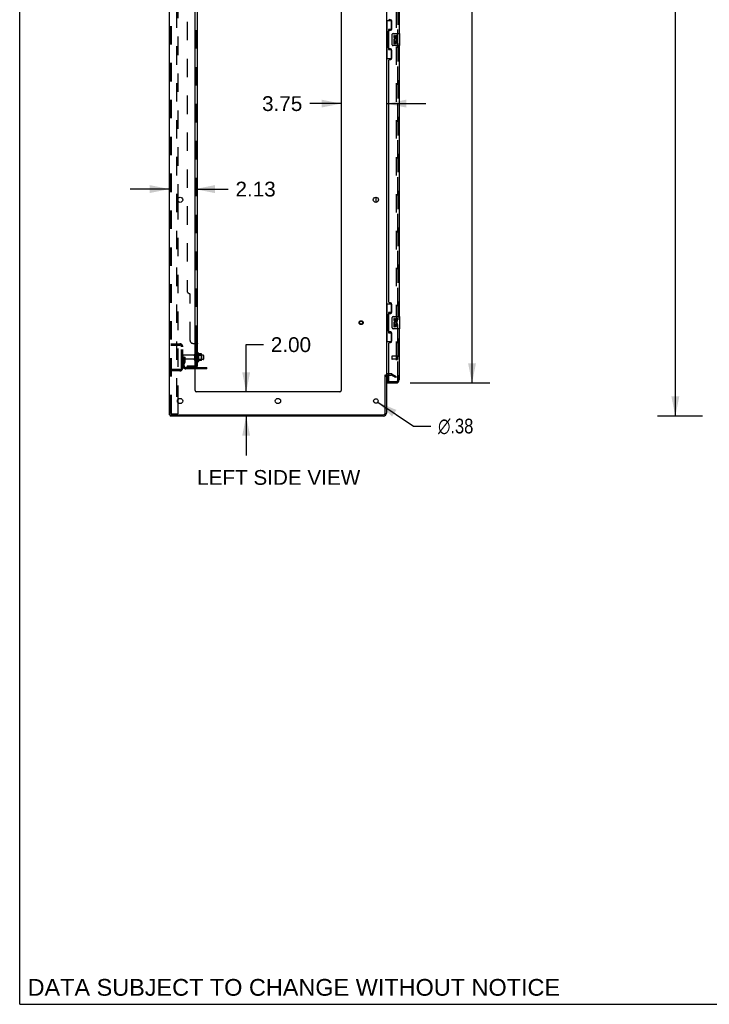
# Model space of a CAD drawing. Header units: inches. Extents: x 0 to 278, y 0 to 180.
# Tile 1 of 84: x 0 to 57, y 0 to 82. Entities that reach past the tile are written whole.
import ezdxf

# ---------------------------------------------------------------- set-up
doc = ezdxf.new("R2010")
doc.units = ezdxf.units.IN
doc.header["$LTSCALE"] = 15.310625
doc.header["$MEASUREMENT"] = 0
doc.linetypes.add('HIDDEN', pattern=[0.2, 0.1, -0.1])
doc.layers.get('0').update_dxf_attribs({"linetype": 'CONTINUOUS'})
for name, color, linetype in [('DEFAULT_2', 8, 'HIDDEN'), ('DIMENSIONS', 7, 'CONTINUOUS'), ('LEFTHAND_DOOR_ASSEMBLY', 7, 'CONTINUOUS'), ('RIGHTHAND_DOOR_ASSEMBLY', 7, 'CONTINUOUS'), ('SUBPANEL', 7, 'CONTINUOUS')]:
    doc.layers.add(name, color=color, linetype=linetype)
doc.styles.get("Standard").update_dxf_attribs({"font": 'arial.ttf'})
doc.styles.add('TEXTSTYLE_1', font='gdt', dxfattribs={"width": 0.8})
doc.dimstyles.new('DIMSTYLE_1', dxfattribs={"dimtxt": 1.228125, "dimasz": 1.6375, "dimexe": 0.09, "dimexo": 0.07, "dimgap": 0.0375, "dimtad": 0, "dimtih": 1, "dimtoh": 1, "dimzin": 4, "dimdsep": 46, "dimtxsty": 'Standard', "dimblk": '_FILLED', "dimblk1": '_FILLED', "dimblk2": '_FILLED', "dimcen": 0.09, "dimadec": 3, "dimazin": 1, "dimtfac": 1, "dimtdec": 3, "dimtofl": 0, "dimtmove": 0, "dimatfit": 3, "dimldrblk": '_FILLED', "dimfxl": 0, "dimtolj": 1, "dimtzin": 4, "dimarcsym": 0})
doc.dimstyles.new('DIMSTYLE_2', dxfattribs={"dimtxt": 1.228125, "dimasz": 1.6375, "dimexe": 0.09, "dimexo": 0.07, "dimgap": 0.09, "dimtad": 0, "dimtih": 1, "dimtoh": 1, "dimzin": 4, "dimdsep": 46, "dimtxsty": 'Standard', "dimblk": '_FILLED', "dimblk1": '_FILLED', "dimblk2": '_FILLED', "dimcen": 0.09, "dimadec": 3, "dimazin": 1, "dimtfac": 1, "dimtdec": 3, "dimtofl": 0, "dimtmove": 0, "dimatfit": 1, "dimldrblk": '_FILLED', "dimfxl": 0, "dimtolj": 1, "dimtzin": 4, "dimarcsym": 0})

# ---------------------------------------------------------------- blocks, each defined once
blk = doc.blocks.new('_FILLED')
at = {"color": 0, "linetype": 'ByBlock'}
blk.add_solid([(0, 0), (-1, 0.2), (-1, -0.2)], dxfattribs=at)
blk = doc.blocks.new('*D7')
at = {"layer": 'DIMENSIONS', "color": 2, "linetype": 'Continuous'}
for p, q in [((32.386, 132.076), (39.002, 132.076)), ((37.528, 132.076), (37.528, 94.139)), ((37.528, 51.576), (37.528, 89.84)), ((32.386, 51.576), (39.002, 51.576))]:
    blk.add_line(p, q, dxfattribs=at)
at = {"layer": 'DIMENSIONS', "color": 2, "linetype": 'Continuous', "xscale": 1.6375, "yscale": 1.6375, "zscale": 1.6375}
for p, rotation in [((37.528, 132.076), 90), ((37.528, 51.576), 270)]:
    blk.add_blockref('_FILLED', p, dxfattribs=dict(at, rotation=rotation))
at = {"layer": 'DIMENSIONS', "color": 2, "linetype": 'Continuous', "insert": (37.528, 93.525), "char_height": 1.2281, "width": 6.28216, "attachment_point": 2, "line_spacing_factor": 0.9}
blk.add_mtext('80.50\\PDOORS', dxfattribs=at)
blk = doc.blocks.new('*D8')
at = {"layer": 'DIMENSIONS', "color": 2, "linetype": 'Continuous'}
for p, q in [((18.788, 50.826), (18.788, 54.751)), ((18.788, 54.751), (20.221, 54.751)), ((18.788, 48.826), (18.788, 45.551))]:
    blk.add_line(p, q, dxfattribs=at)
at = {"layer": 'DIMENSIONS', "color": 2, "linetype": 'Continuous', "xscale": 1.6375, "yscale": 1.6375, "zscale": 1.6375}
for p, rotation in [((18.788, 50.826), 270), ((18.788, 48.826), 90)]:
    blk.add_blockref('_FILLED', p, dxfattribs=dict(at, rotation=rotation))
at = {"layer": 'DIMENSIONS', "color": 2, "linetype": 'Continuous', "insert": (20.835, 55.365), "char_height": 1.2281, "width": 3.3374, "attachment_point": 1, "line_spacing_factor": 0.9}
blk.add_mtext('2.00', dxfattribs=at)
blk = doc.blocks.new('*D9')
at = {"layer": 'DIMENSIONS', "color": 2, "linetype": 'Continuous'}
for p, q in [((12.428, 67.663), (9.153, 67.663)), ((14.553, 67.663), (17.288, 67.663))]:
    blk.add_line(p, q, dxfattribs=at)
at = {"layer": 'DIMENSIONS', "color": 2, "linetype": 'Continuous', "xscale": 1.6375, "yscale": 1.6375, "zscale": 1.6375}
blk.add_blockref('_FILLED', (12.428, 67.663), dxfattribs=at)
at = {"layer": 'DIMENSIONS', "color": 2, "linetype": 'Continuous', "xscale": 1.6375, "yscale": 1.6375, "zscale": 1.6375, "rotation": 180}
blk.add_blockref('_FILLED', (14.553, 67.663), dxfattribs=at)
at = {"layer": 'DIMENSIONS', "color": 2, "linetype": 'Continuous', "insert": (17.902, 68.277), "char_height": 1.2281, "width": 3.3374, "attachment_point": 1, "line_spacing_factor": 0.9}
blk.add_mtext('2.13', dxfattribs=at)
blk = doc.blocks.new('*D10')
at = {"layer": 'DIMENSIONS', "color": 2, "linetype": 'Continuous'}
for p, q in [((26.678, 74.758), (24.063, 74.758)), ((30.428, 74.758), (33.703, 74.758))]:
    blk.add_line(p, q, dxfattribs=at)
at = {"layer": 'DIMENSIONS', "color": 2, "linetype": 'Continuous', "xscale": 1.6375, "yscale": 1.6375, "zscale": 1.6375}
blk.add_blockref('_FILLED', (26.678, 74.758), dxfattribs=at)
at = {"layer": 'DIMENSIONS', "color": 2, "linetype": 'Continuous', "xscale": 1.6375, "yscale": 1.6375, "zscale": 1.6375, "rotation": 180}
blk.add_blockref('_FILLED', (30.428, 74.758), dxfattribs=at)
at = {"layer": 'DIMENSIONS', "color": 2, "linetype": 'Continuous', "insert": (23.449, 75.372), "char_height": 1.2281, "width": 3.3374, "attachment_point": 3, "line_spacing_factor": 0.9}
blk.add_mtext('3.75', dxfattribs=at)
blk = doc.blocks.new('*D21')
at = {"layer": 'DIMENSIONS', "color": 2, "linetype": 'Continuous'}
for p, q in [((56.663, 134.826), (52.923, 134.826)), ((54.397, 134.826), (54.397, 93.054)), ((54.397, 48.826), (54.397, 90.598)), ((56.663, 48.826), (52.923, 48.826))]:
    blk.add_line(p, q, dxfattribs=at)
at = {"layer": 'DIMENSIONS', "color": 2, "linetype": 'Continuous', "xscale": 1.6375, "yscale": 1.6375, "zscale": 1.6375}
for p, rotation in [((54.397, 134.826), 90), ((54.397, 48.826), 270)]:
    blk.add_blockref('_FILLED', p, dxfattribs=dict(at, rotation=rotation))
at = {"layer": 'DIMENSIONS', "color": 2, "linetype": 'Continuous', "insert": (54.397, 92.44), "char_height": 1.2281, "width": 4.29159, "attachment_point": 2, "line_spacing_factor": 0.9}
blk.add_mtext('86.00', dxfattribs=at)
blk = doc.blocks.new('*D24')
at = {"layer": 'DIMENSIONS', "color": 2, "linetype": 'Continuous'}
for p, q in [((29.709, 49.972), (32.666, 47.996)), ((32.666, 47.996), (34.098, 47.996))]:
    blk.add_line(p, q, dxfattribs=at)
at = {"layer": 'DIMENSIONS', "color": 2, "linetype": 'Continuous', "xscale": 1.6375, "yscale": 1.6375, "zscale": 1.6375, "rotation": 146.2425414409}
blk.add_blockref('_FILLED', (29.709, 49.972), dxfattribs=at)
at = {"layer": 'DIMENSIONS', "color": 2, "linetype": 'Continuous', "insert": (34.713, 48.61), "char_height": 1.22812, "width": 4.0207, "attachment_point": 1, "line_spacing_factor": 0.9, "style": 'TEXTSTYLE_1'}
blk.add_mtext('{\\fgdt;n}\\fArial;.38', dxfattribs=at)

msp = doc.modelspace()

# ---------------------------------------------------------------- linework, layer by layer
at = {"color": 7, "linetype": 'Continuous'}
for p, q in [((0, 0), (0, 180.125)), ((29.574, 66.558), (29.574, 66.993)), ((14.827, 54.057), (14.827, 53.345)), ((15.083, 53.978), (14.855, 53.978)), ((15.093, 53.445), (15.093, 53.956)), ((15.083, 53.423), (14.855, 53.423)), ((15.227, 53.888), (15.093, 53.888)), ((15.227, 53.513), (15.093, 53.513)), ((15.257, 53.858), (15.257, 53.543)), ((15.532, 52.753), (14.553, 52.753)), ((15.532, 52.753), (15.532, 52.857)), ((30.324, 52.222), (30.428, 52.222)), ((12.48, 48.93), (12.48, 48.826)), ((12.485, 48.93), (12.518, 48.93)), ((0, 0), (278.375, 0))]:
    msp.add_line(p, q, dxfattribs=at)
at = {"color": 3, "linetype": 'Continuous'}
for p, q in [((12.428, 48.93), (12.428, 134.722)), ((14.553, 50.951), (14.553, 131.326)), ((26.678, 131.326), (26.678, 50.951)), ((30.428, 131.378), (30.428, 52.274)), ((13.108, 66.873), (13.108, 66.678)), ((14.553, 52.857), (15.532, 52.857)), ((30.324, 49.072), (30.324, 52.233)), ((30.428, 52.222), (30.428, 49.072)), ((30.632, 52.222), (30.571, 52.222)), ((26.553, 50.826), (14.678, 50.826)), ((13.108, 50.173), (13.108, 49.978)), ((12.428, 48.93), (12.485, 48.93)), ((30.182, 48.826), (12.48, 48.826)), ((12.518, 48.93), (30.182, 48.93))]:
    msp.add_line(p, q, dxfattribs=at)
for centre, radius in [((13.303, 66.776), 0.219), ((29.553, 66.776), 0.219), ((13.303, 50.076), 0.219), ((21.428, 50.076), 0.219), ((29.553, 50.076), 0.188)]:
    msp.add_circle(centre, radius, dxfattribs=at)
at = {"color": 7, "linetype": 'Continuous'}
for centre, radius, start, end in [((14.577, 53.958), 0.055, 360, 115.90936), ((14.796, 54.035), 0.0384, 34.44966, 180), ((14.227, 53.701), 0.698, 23.96793, 30.66313), ((14.874, 53.988), 0.01, 203.96793, 270), ((15.083, 53.968), 0.01, 5.19383, 90), ((14.952, 53.956), 0.141, 0, 5.20805), ((14.577, 53.443), 0.055, 244.09064, 0), ((14.796, 53.367), 0.0384, 180, 325.55034), ((14.227, 53.701), 0.698, 329.33687, 336.03207), ((14.874, 53.413), 0.01, 90, 156.03207), ((15.083, 53.433), 0.01, 270, 354.80617), ((14.952, 53.445), 0.141, 354.79195, 360), ((15.227, 53.858), 0.03, 359.99999, 90), ((15.227, 53.543), 0.03, 270, 0.00001)]:
    msp.add_arc(centre, radius, start, end, dxfattribs=at)
at = {"color": 3, "linetype": 'Continuous'}
for centre, radius, start, end in [((30.571, 52.079), 0.142, 90, 180), ((14.678, 50.951), 0.125, 180, 270), ((26.553, 50.951), 0.125, 270, 360), ((30.182, 49.072), 0.246, 270, 360), ((30.182, 49.072), 0.142, 270, 360)]:
    msp.add_arc(centre, radius, start, end, dxfattribs=at)
at = {"layer": 'DEFAULT_2', "color": 8, "linetype": 'HIDDEN'}
for p, q in [((12.532, 49.043), (12.532, 134.608)), ((12.606, 49.043), (12.606, 134.608)), ((13.004, 134.638), (13.004, 49.013)), ((31.241, 131.56), (31.241, 52.091)), ((13.108, 83.378), (13.108, 66.873)), ((13.108, 66.678), (13.108, 50.173)), ((12.532, 54.826), (13.286, 54.826)), ((13.205, 54.826), (13.205, 54.722)), ((12.532, 54.722), (13.286, 54.722)), ((13.428, 52.822), (13.428, 54.579)), ((13.532, 52.822), (13.532, 54.579)), ((14.522, 53.443), (14.522, 53.958)), ((14.632, 53.443), (14.632, 53.958)), ((14.757, 54.035), (14.757, 53.367)), ((13.636, 53.701), (13.532, 53.701)), ((14.46, 53.866), (13.562, 53.866)), ((14.46, 53.536), (13.562, 53.536)), ((13.621, 53.354), (13.572, 53.286)), ((13.622, 53.36), (13.622, 53.701)), ((13.622, 53.526), (13.726, 53.526)), ((13.636, 53.701), (13.726, 53.701)), ((13.636, 52.999), (13.636, 53.701)), ((13.705, 53.294), (13.656, 53.226)), ((13.726, 53.36), (13.726, 53.701)), ((15.093, 53.888), (14.632, 53.888)), ((15.093, 53.513), (14.632, 53.513)), ((14.777, 53.884), (14.757, 53.904)), ((14.777, 53.517), (14.757, 53.497)), ((14.777, 53.884), (15.073, 53.884)), ((14.777, 53.884), (14.777, 53.517)), ((14.777, 53.517), (15.073, 53.517)), ((15.073, 53.884), (15.093, 53.904)), ((15.073, 53.884), (15.073, 53.517)), ((15.073, 53.517), (15.093, 53.497)), ((13.286, 52.68), (12.532, 52.68)), ((13.286, 52.576), (12.532, 52.576)), ((13.205, 52.68), (13.205, 52.576)), ((14.553, 52.857), (13.779, 52.857)), ((14.553, 52.753), (13.779, 52.753)), ((15.029, 52.753), (15.029, 52.857)), ((15.285, 52.753), (15.285, 52.857)), ((30.833, 52.326), (30.571, 52.326)), ((30.901, 52.307), (31.241, 52.111)), ((30.632, 52.222), (30.833, 52.222)), ((31.189, 52.021), (30.849, 52.217)), ((31.241, 52.111), (31.189, 52.021)), ((31.216, 52.073), (31.218, 52.073)), ((13.108, 49.978), (13.108, 49.013)), ((12.627, 49.013), (12.554, 49.013)), ((12.627, 49.013), (13.108, 49.013))]:
    msp.add_line(p, q, dxfattribs=at)
for points in [[(31.224, 52.071), (31.223, 52.071), (31.221, 52.071), (31.22, 52.072), (31.218, 52.073)], [(31.241, 52.091), (31.241, 52.089), (31.24, 52.087), (31.24, 52.085), (31.239, 52.083), (31.238, 52.081), (31.237, 52.079), (31.236, 52.077), (31.234, 52.076), (31.233, 52.074), (31.231, 52.073), (31.229, 52.072), (31.227, 52.072), (31.225, 52.071), (31.224, 52.071)], [(12.532, 49.043), (12.533, 49.035), (12.535, 49.028), (12.539, 49.022), (12.543, 49.017), (12.548, 49.014), (12.554, 49.013)], [(12.606, 49.043), (12.607, 49.035), (12.609, 49.028), (12.612, 49.022), (12.617, 49.017), (12.621, 49.014), (12.627, 49.013)]]:
    msp.add_lwpolyline(points, dxfattribs=at)
for radius in [0.164, 0.124]:
    msp.add_circle((28.324, 56.576), radius, dxfattribs=at)
for centre, radius, start, end in [((13.286, 54.579), 0.246, 0, 90), ((13.286, 54.579), 0.142, 0, 90), ((14.577, 53.958), 0.055, 115.90936, 180), ((13.562, 53.836), 0.03, 90, 180), ((13.562, 53.566), 0.03, 180, 270), ((13.74, 53.165), 0.208, 144.24611, 180), ((13.612, 53.36), 0.01, 324.24611, 360), ((13.74, 53.165), 0.104, 144.24611, 180), ((13.612, 53.36), 0.114, 324.24611, 360), ((14.46, 53.928), 0.0625, 270, 360), ((14.46, 53.473), 0.0625, 0, 90), ((14.577, 53.443), 0.055, 180, 244.09064), ((13.286, 52.822), 0.246, 270, 360), ((13.286, 52.822), 0.142, 270, 360), ((13.779, 52.999), 0.246, 180, 270), ((13.779, 52.999), 0.142, 180, 270), ((30.571, 52.079), 0.246, 90, 180), ((30.833, 52.189), 0.137, 60, 90), ((30.833, 52.189), 0.033, 60, 90)]:
    msp.add_arc(centre, radius, start, end, dxfattribs=at)
at = {"layer": 'LEFTHAND_DOOR_ASSEMBLY', "color": 8, "linetype": 'HIDDEN'}
for p, q in [((31.382, 51.822), (31.382, 131.829)), ((30.882, 53.794), (30.882, 53.566)), ((31.339, 53.804), (30.892, 53.804)), ((31.339, 53.556), (30.892, 53.556)), ((31.339, 53.822), (31.339, 53.538)), ((30.652, 51.68), (31.24, 51.68))]:
    msp.add_line(p, q, dxfattribs=at)
at = {"layer": 'LEFTHAND_DOOR_ASSEMBLY', "color": 3, "linetype": 'Continuous'}
for p, q in [((31.486, 103.076), (31.486, 80.576)), ((30.752, 81.723), (30.692, 81.723)), ((30.882, 80.973), (30.882, 81.593)), ((30.632, 79.368), (30.632, 80.783)), ((30.692, 80.843), (30.752, 80.843)), ((30.752, 79.308), (30.692, 79.308)), ((31.486, 79.576), (31.486, 57.076)), ((30.882, 78.558), (30.882, 79.178)), ((30.632, 58.283), (30.632, 78.368)), ((30.692, 78.428), (30.752, 78.428)), ((30.752, 58.223), (30.692, 58.223)), ((30.882, 57.473), (30.882, 58.093)), ((30.632, 55.868), (30.632, 57.283)), ((30.692, 57.343), (30.752, 57.343)), ((30.752, 55.808), (30.692, 55.808)), ((30.882, 55.058), (30.882, 55.678)), ((31.486, 56.076), (31.486, 51.822)), ((30.632, 51.7), (30.632, 54.868)), ((30.692, 54.928), (30.752, 54.928)), ((30.507, 51.576), (31.24, 51.576))]:
    msp.add_line(p, q, dxfattribs=at)
at = {"layer": 'LEFTHAND_DOOR_ASSEMBLY', "color": 7, "linetype": 'Continuous'}
for p, q in [((30.428, 81.651), (30.869, 81.651)), ((30.467, 81.651), (30.467, 80.626)), ((30.832, 80.916), (30.605, 80.916)), ((30.605, 80.916), (30.605, 79.236)), ((30.832, 81.651), (30.832, 80.871)), ((30.446, 80.626), (30.568, 80.626)), ((30.446, 80.626), (30.446, 79.526)), ((30.568, 80.656), (30.568, 80.676)), ((30.568, 79.526), (30.568, 80.626)), ((30.891, 79.676), (30.891, 80.476)), ((30.991, 80.576), (31.531, 80.576)), ((31.092, 80.422), (31.029, 80.422)), ((31.029, 80.422), (31.029, 80.285)), ((31.092, 80.285), (31.092, 80.422)), ((31.157, 80.348), (31.157, 80.279)), ((31.218, 80.285), (31.218, 80.327)), ((31.281, 80.327), (31.281, 80.191)), ((31.281, 80.191), (31.343, 80.191)), ((31.343, 80.191), (31.343, 80.327)), ((31.546, 79.591), (31.546, 80.561)), ((30.446, 79.526), (30.568, 79.526)), ((30.467, 79.526), (30.467, 78.501)), ((30.568, 79.475), (30.568, 79.495)), ((30.832, 79.281), (30.832, 78.501)), ((31.531, 79.576), (30.991, 79.576)), ((31.047, 79.96), (31.029, 79.96)), ((31.029, 79.96), (31.029, 79.73)), ((31.029, 79.73), (31.092, 79.73)), ((31.082, 79.96), (31.109, 79.979)), ((31.082, 79.96), (31.343, 79.96)), ((31.092, 79.897), (31.157, 79.897)), ((31.092, 79.73), (31.092, 79.897)), ((31.157, 79.897), (31.157, 79.761)), ((31.157, 79.761), (31.218, 79.761)), ((31.218, 79.897), (31.281, 79.897)), ((31.218, 79.761), (31.218, 79.897)), ((31.273, 79.996), (31.33, 79.971)), ((31.281, 79.897), (31.281, 79.73)), ((31.281, 79.73), (31.343, 79.73)), ((31.343, 79.73), (31.343, 79.96)), ((30.428, 78.501), (30.869, 78.501)), ((30.605, 79.236), (30.832, 79.236)), ((30.428, 58.151), (30.869, 58.151)), ((30.467, 58.151), (30.467, 57.126)), ((30.832, 58.151), (30.832, 57.371)), ((30.832, 57.416), (30.605, 57.416)), ((30.605, 57.416), (30.605, 55.736)), ((30.446, 57.126), (30.568, 57.126)), ((30.446, 57.126), (30.446, 56.026)), ((30.568, 57.156), (30.568, 57.176)), ((30.568, 56.026), (30.568, 57.126)), ((30.891, 56.176), (30.891, 56.976)), ((30.991, 57.076), (31.531, 57.076)), ((31.092, 56.922), (31.029, 56.922)), ((31.029, 56.922), (31.029, 56.785)), ((31.047, 56.46), (31.029, 56.46)), ((31.029, 56.46), (31.029, 56.23)), ((31.082, 56.46), (31.109, 56.479)), ((31.082, 56.46), (31.343, 56.46)), ((31.092, 56.785), (31.092, 56.922)), ((31.092, 56.397), (31.157, 56.397)), ((31.092, 56.23), (31.092, 56.397)), ((31.157, 56.848), (31.157, 56.779)), ((31.157, 56.397), (31.157, 56.261)), ((31.218, 56.785), (31.218, 56.827)), ((31.218, 56.397), (31.281, 56.397)), ((31.218, 56.261), (31.218, 56.397)), ((31.273, 56.496), (31.33, 56.471)), ((31.281, 56.827), (31.281, 56.691)), ((31.281, 56.691), (31.343, 56.691)), ((31.281, 56.397), (31.281, 56.23)), ((31.343, 56.691), (31.343, 56.827)), ((31.343, 56.23), (31.343, 56.46)), ((31.546, 56.091), (31.546, 57.061)), ((30.446, 56.026), (30.568, 56.026)), ((30.467, 56.026), (30.467, 55.001)), ((30.568, 55.975), (30.568, 55.995)), ((30.605, 55.736), (30.832, 55.736)), ((30.832, 55.781), (30.832, 55.001)), ((31.531, 56.076), (30.991, 56.076)), ((31.029, 56.23), (31.092, 56.23)), ((31.157, 56.261), (31.218, 56.261)), ((31.281, 56.23), (31.343, 56.23)), ((30.428, 55.001), (30.869, 55.001)), ((30.507, 52.207), (30.507, 51.7)), ((30.507, 51.68), (30.652, 51.68)), ((30.507, 51.68), (30.507, 51.576))]:
    msp.add_line(p, q, dxfattribs=at)
for points in [[(30.605, 80.892), (30.606, 80.889), (30.606, 80.885), (30.607, 80.881), (30.608, 80.877), (30.61, 80.872), (30.612, 80.867), (30.614, 80.861), (30.617, 80.855), (30.621, 80.849), (30.625, 80.842), (30.629, 80.835), (30.634, 80.827), (30.639, 80.818), (30.641, 80.815)], [(30.891, 80.476), (30.892, 80.482), (30.892, 80.488), (30.893, 80.494), (30.895, 80.5), (30.896, 80.506), (30.898, 80.512)], [(30.641, 79.337), (30.639, 79.333), (30.634, 79.325), (30.629, 79.317), (30.625, 79.31), (30.621, 79.303), (30.617, 79.296), (30.614, 79.29), (30.612, 79.285), (30.61, 79.28), (30.608, 79.275), (30.607, 79.271), (30.606, 79.267), (30.606, 79.263), (30.605, 79.259)], [(30.898, 79.64), (30.896, 79.645), (30.895, 79.651), (30.893, 79.657), (30.892, 79.663), (30.892, 79.669), (30.891, 79.676)], [(30.605, 57.392), (30.606, 57.389), (30.606, 57.385), (30.607, 57.381), (30.608, 57.377), (30.61, 57.372), (30.612, 57.367), (30.614, 57.361), (30.617, 57.355), (30.621, 57.349), (30.625, 57.342), (30.629, 57.335), (30.634, 57.327), (30.639, 57.318), (30.641, 57.315)], [(30.891, 56.976), (30.892, 56.982), (30.892, 56.988), (30.893, 56.994), (30.895, 57), (30.896, 57.006), (30.898, 57.012)], [(30.641, 55.837), (30.639, 55.833), (30.634, 55.825), (30.629, 55.817), (30.625, 55.81), (30.621, 55.803), (30.617, 55.796), (30.614, 55.79), (30.612, 55.785), (30.61, 55.78), (30.608, 55.775), (30.607, 55.771), (30.606, 55.767), (30.606, 55.763), (30.605, 55.759)], [(30.898, 56.14), (30.896, 56.145), (30.895, 56.151), (30.893, 56.157), (30.892, 56.163), (30.892, 56.169), (30.891, 56.176)]]:
    msp.add_lwpolyline(points, dxfattribs=at)
at = {"layer": 'LEFTHAND_DOOR_ASSEMBLY', "color": 3, "linetype": 'Continuous'}
for centre, radius, start, end in [((30.692, 81.783), 0.06, 180, 270), ((30.752, 81.593), 0.13, 0, 90), ((30.752, 80.973), 0.13, 270, 360), ((30.692, 80.783), 0.06, 90, 180), ((30.692, 79.368), 0.06, 180, 270), ((30.752, 79.178), 0.13, 0, 90), ((30.752, 78.558), 0.13, 270, 360), ((30.692, 78.368), 0.06, 90, 180), ((30.692, 58.283), 0.06, 180, 270), ((30.752, 58.093), 0.13, 0, 90), ((30.692, 57.283), 0.06, 90, 180), ((30.752, 57.473), 0.13, 270, 360), ((30.692, 55.868), 0.06, 180, 270), ((30.752, 55.678), 0.13, 0, 90), ((30.692, 54.868), 0.06, 90, 180), ((30.752, 55.058), 0.13, 270, 360), ((30.652, 51.7), 0.02, 180, 270), ((31.24, 51.822), 0.246, 270, 360)]:
    msp.add_arc(centre, radius, start, end, dxfattribs=at)
at = {"layer": 'LEFTHAND_DOOR_ASSEMBLY', "color": 7, "linetype": 'Continuous'}
for centre, radius, start, end in [((30.991, 80.476), 0.1, 90, 158.79459), ((31.123, 80.285), 0.0943, 180, 360), ((31.186, 80.034), 0.157, 336.59665, 161.87913), ((31.123, 80.285), 0.0314, 180, 261.22946), ((31.186, 80.034), 0.0943, 336.59665, 215.11217), ((31.123, 80.29), 0.0362, 263.42855, 341.76278), ((31.249, 80.327), 0.0943, 68.69989, 167.43379), ((31.249, 80.327), 0.0314, 0, 180.04847), ((31.249, 80.327), 0.0943, 0, 68.67039), ((31.531, 80.561), 0.015, 0, 90), ((30.991, 79.676), 0.1, 201.20502, 270), ((31.183, 80.034), 0.154, 161.41988, 206.19629), ((31.186, 80.034), 0.157, 205.73705, 207.8532), ((31.531, 79.591), 0.015, 270, 360), ((30.991, 56.976), 0.1, 90, 158.79459), ((31.123, 56.785), 0.0943, 180, 360), ((31.183, 56.534), 0.154, 161.41988, 206.19629), ((31.186, 56.534), 0.157, 336.59665, 161.87913), ((31.186, 56.534), 0.157, 205.73705, 207.8532), ((31.123, 56.785), 0.0314, 180, 261.22946), ((31.186, 56.534), 0.0943, 336.59665, 215.11217), ((31.123, 56.79), 0.0362, 263.42855, 341.76278), ((31.249, 56.827), 0.0943, 68.69989, 167.43379), ((31.249, 56.827), 0.0314, 0, 180.04847), ((31.249, 56.827), 0.0943, 0, 68.67039), ((31.531, 57.061), 0.015, 0, 90), ((30.991, 56.176), 0.1, 201.20502, 270), ((31.531, 56.091), 0.015, 270, 360), ((30.527, 51.7), 0.02, 180, 270), ((31.322, 51.966), 0.26, 267.41339, 270)]:
    msp.add_arc(centre, radius, start, end, dxfattribs=at)
at = {"layer": 'LEFTHAND_DOOR_ASSEMBLY', "color": 8, "linetype": 'HIDDEN'}
for centre, radius, start, end in [((30.892, 53.794), 0.01, 90, 180), ((30.892, 53.566), 0.01, 180, 270), ((31.361, 53.822), 0.0215, 0, 180), ((31.361, 53.538), 0.0215, 180, 360), ((31.24, 51.822), 0.142, 270, 360)]:
    msp.add_arc(centre, radius, start, end, dxfattribs=at)
at = {"layer": 'LEFTHAND_DOOR_ASSEMBLY', "color": 7, "linetype": 'Continuous'}
for centre, start_param, end_param in [((30.673, 80.666), 0.699287, 1.51401), ((30.673, 80.666), -4.655602, -3.84088), ((30.673, 79.485), 0.699287, 1.51401), ((30.673, 79.485), -4.655602, -3.84088), ((30.673, 57.166), 0.699287, 1.51401), ((30.673, 57.166), -4.655602, -3.84088), ((30.673, 55.985), 0.699287, 1.51401), ((30.673, 55.985), -4.655602, -3.84088)]:
    msp.add_ellipse(centre, major_axis=(0, 0.18), ratio=0.579493, start_param=start_param, end_param=end_param, dxfattribs=at)
at = {"layer": 'RIGHTHAND_DOOR_ASSEMBLY', "color": 8, "linetype": 'HIDDEN'}
for p, q in [((31.382, 131.829), (31.382, 51.822)), ((30.527, 51.68), (31.24, 51.68))]:
    msp.add_line(p, q, dxfattribs=at)
msp.add_arc((31.24, 51.822), 0.142, 270, 360, dxfattribs=at)
at = {"layer": 'SUBPANEL', "color": 3, "linetype": 'Continuous'}
for p, q in [((14.757, 52.982), (14.757, 130.669)), ((14.553, 54.857), (14.703, 54.857))]:
    msp.add_line(p, q, dxfattribs=at)
at = {"layer": 'SUBPANEL', "color": 8, "linetype": 'HIDDEN'}
for p, q in [((14.632, 54.822), (14.632, 128.83)), ((13.882, 124.419), (13.882, 59.232)), ((14.132, 55.107), (14.132, 58.982)), ((14.382, 54.857), (14.553, 54.857)), ((14.632, 54.823), (14.632, 54.822)), ((14.632, 54.46), (14.757, 54.46)), ((14.632, 54.179), (14.757, 54.179)), ((14.632, 53.951), (14.757, 53.951)), ((14.632, 53.451), (14.757, 53.451)), ((13.882, 52.982), (14.52, 52.982)), ((13.882, 52.982), (13.882, 52.857)), ((14.52, 52.857), (13.882, 52.857)), ((14.132, 52.982), (14.132, 52.857)), ((14.657, 52.982), (14.607, 53.023)), ((14.632, 52.984), (14.632, 52.982))]:
    msp.add_line(p, q, dxfattribs=at)
at = {"layer": 'SUBPANEL', "color": 7, "linetype": 'Continuous'}
for p, q in [((14.632, 54.822), (14.757, 54.822)), ((14.632, 52.982), (14.632, 54.822)), ((14.632, 52.982), (14.757, 52.982)), ((14.703, 52.943), (14.657, 52.982))]:
    msp.add_line(p, q, dxfattribs=at)
at = {"layer": 'SUBPANEL', "color": 8, "linetype": 'HIDDEN'}
for points in [[(14.607, 54.857), (14.606, 54.855), (14.606, 54.853), (14.606, 54.851), (14.607, 54.85), (14.607, 54.848)], [(14.61, 54.845), (14.611, 54.843), (14.613, 54.841), (14.614, 54.84), (14.616, 54.839)], [(14.624, 54.833), (14.626, 54.831), (14.628, 54.83), (14.63, 54.828), (14.631, 54.826), (14.632, 54.825), (14.632, 54.823)], [(14.706, 54.855), (14.708, 54.853), (14.712, 54.852)], [(14.745, 54.837), (14.748, 54.835), (14.751, 54.833), (14.753, 54.831), (14.755, 54.829), (14.756, 54.827), (14.757, 54.825), (14.757, 54.823), (14.757, 54.822)], [(14.692, 52.982), (14.692, 52.982), (14.692, 52.982), (14.692, 52.982), (14.692, 52.982), (14.691, 52.982), (14.691, 52.982), (14.69, 52.982), (14.689, 52.982), (14.689, 52.982), (14.688, 52.982), (14.687, 52.983), (14.686, 52.983), (14.686, 52.983), (14.685, 52.983), (14.684, 52.983), (14.683, 52.983), (14.683, 52.984), (14.682, 52.984), (14.681, 52.984), (14.68, 52.984), (14.679, 52.984), (14.679, 52.984), (14.678, 52.985), (14.677, 52.985), (14.676, 52.985), (14.675, 52.985), (14.674, 52.986), (14.674, 52.986), (14.673, 52.986), (14.672, 52.986), (14.671, 52.987), (14.67, 52.987), (14.669, 52.987), (14.668, 52.987), (14.668, 52.988), (14.667, 52.988), (14.666, 52.988), (14.665, 52.988), (14.664, 52.989), (14.663, 52.989), (14.662, 52.989), (14.661, 52.99), (14.66, 52.99), (14.659, 52.99), (14.658, 52.991), (14.657, 52.991), (14.656, 52.992), (14.655, 52.992), (14.654, 52.992), (14.653, 52.993), (14.652, 52.993), (14.651, 52.994), (14.65, 52.994), (14.649, 52.994), (14.648, 52.995), (14.647, 52.995), (14.646, 52.996), (14.645, 52.996), (14.644, 52.997), (14.643, 52.997), (14.642, 52.997), (14.641, 52.998), (14.641, 52.998), (14.64, 52.999), (14.639, 52.999), (14.638, 53), (14.637, 53), (14.636, 53), (14.636, 53.001), (14.635, 53.001), (14.634, 53.002), (14.633, 53.002), (14.633, 53.002), (14.632, 53.003), (14.631, 53.003), (14.631, 53.003), (14.63, 53.004), (14.63, 53.004), (14.629, 53.004), (14.629, 53.005), (14.628, 53.005), (14.628, 53.005)], [(14.628, 53.005), (14.628, 53.005), (14.628, 53.005), (14.628, 53.005), (14.629, 53.005), (14.629, 53.005), (14.629, 53.004), (14.63, 53.004), (14.63, 53.004), (14.631, 53.003), (14.631, 53.003), (14.632, 53.002), (14.632, 53.002)], [(14.689, 52.982), (14.69, 52.982), (14.69, 52.982), (14.691, 52.982), (14.691, 52.982), (14.692, 52.982), (14.692, 52.982), (14.692, 52.982), (14.692, 52.982)]]:
    msp.add_lwpolyline(points, dxfattribs=at)
at = {"layer": 'SUBPANEL', "color": 7, "linetype": 'Continuous'}
for points in [[(14.607, 54.857), (14.606, 54.855), (14.606, 54.853), (14.606, 54.851), (14.607, 54.85), (14.607, 54.848), (14.608, 54.846), (14.61, 54.845), (14.611, 54.843), (14.613, 54.841), (14.614, 54.84), (14.616, 54.839), (14.618, 54.837), (14.622, 54.834)], [(14.622, 54.834), (14.624, 54.833), (14.626, 54.831), (14.628, 54.83), (14.63, 54.828), (14.631, 54.826), (14.632, 54.825), (14.632, 54.823), (14.632, 54.822)], [(14.607, 53.023), (14.606, 53.022), (14.606, 53.021), (14.606, 53.02), (14.607, 53.019), (14.607, 53.018), (14.608, 53.017), (14.61, 53.015), (14.611, 53.013), (14.613, 53.011), (14.614, 53.01), (14.618, 53.005)], [(14.618, 53.005), (14.62, 53.003), (14.622, 53.001), (14.624, 52.998), (14.626, 52.996), (14.628, 52.993)], [(14.628, 52.993), (14.63, 52.991), (14.631, 52.988), (14.632, 52.986), (14.632, 52.984)]]:
    msp.add_lwpolyline(points, dxfattribs=at)
at = {"layer": 'SUBPANEL', "color": 3, "linetype": 'Continuous'}
for points in [[(14.703, 54.857), (14.706, 54.855), (14.708, 54.853), (14.712, 54.852), (14.715, 54.85), (14.719, 54.848), (14.723, 54.847), (14.731, 54.843)], [(14.731, 54.843), (14.735, 54.842), (14.738, 54.84), (14.742, 54.838), (14.745, 54.837), (14.748, 54.835), (14.751, 54.833), (14.753, 54.831), (14.755, 54.829), (14.756, 54.827), (14.757, 54.825), (14.757, 54.823), (14.757, 54.822)], [(14.703, 52.943), (14.706, 52.946), (14.708, 52.948), (14.712, 52.95), (14.715, 52.953), (14.719, 52.955), (14.723, 52.956), (14.727, 52.958)], [(14.727, 52.958), (14.735, 52.962), (14.738, 52.963), (14.742, 52.965), (14.745, 52.967), (14.748, 52.968), (14.751, 52.97), (14.753, 52.972), (14.755, 52.974), (14.756, 52.976), (14.757, 52.978), (14.757, 52.98), (14.757, 52.982)]]:
    msp.add_lwpolyline(points, dxfattribs=at)
at = {"layer": 'SUBPANEL', "color": 8, "linetype": 'HIDDEN'}
for centre, radius, start, end in [((14.132, 59.232), 0.25, 180, 270), ((14.382, 55.107), 0.25, 180, 270), ((14.52, 53.094), 0.112, 270, 287.1415), ((14.52, 53.094), 0.237, 270, 278.00542), ((14.52, 53.094), 0.237, 320.56585, 360)]:
    msp.add_arc(centre, radius, start, end, dxfattribs=at)
at = {"layer": 'SUBPANEL', "color": 7, "linetype": 'Continuous'}
msp.add_arc((14.52, 53.094), 0.112, 287.1415, 360, dxfattribs=at)
at = {"layer": 'SUBPANEL', "color": 3, "linetype": 'Continuous'}
msp.add_arc((14.52, 53.094), 0.237, 278.00542, 320.56585, dxfattribs=at)

# ---------------------------------------------------------------- texts
at = {"layer": 'DIMENSIONS', "color": 2, "linetype": 'Continuous', "attachment_point": 2, "line_spacing_factor": 0.9}
for s, insert, char_height, width in [('LEFT SIDE VIEW', (21.488, 44.345), 1.22812, 13.50481), ('DATA SUBJECT TO CHANGE WITHOUT NOTICE', (22.745, 2.103), 1.39187, 44.09501)]:
    msp.add_mtext(s, dxfattribs=dict(at, insert=insert, char_height=char_height, width=width))

# ---------------------------------------------------------------- dimensions: what is measured, and where the dimension line sits
at = {"layer": 'DIMENSIONS', "color": 2, "linetype": 'Continuous'}
dim = msp.add_linear_dim(base=(14.553397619, 67.663236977), p1=(12.428397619, 134.681732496), p2=(14.553397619, 50.950732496), dimstyle='DIMSTYLE_1', dxfattribs=at)
dim.commit()
dim.dimension.update_dxf_attribs({"geometry": '*D9', "text_midpoint": (19.555554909, 67.65638781), "dimtype": 160})
for base, p1, p2, angle, picture, middle in [((54.397, 134.826), (56.733, 48.826), (56.733, 134.826), 90, '*D21', (54.39, 91.819)), ((26.678, 74.758), (30.428, 52.274), (26.678, 50.951), 180, '*D10', (21.783, 74.751)), ((18.788, 50.826), (12.54, 48.826), (14.678, 50.826), 90, '*D8', (22.488, 54.744))]:
    dim = msp.add_linear_dim(base=base, p1=p1, p2=p2, angle=angle, dimstyle='DIMSTYLE_1', dxfattribs=at)
    dim.commit()
    dim.dimension.update_dxf_attribs({"geometry": picture, "text_midpoint": middle, "dimtype": 160})
dim = msp.add_linear_dim(base=(37.528, 51.576), p1=(32.316, 132.076), p2=(32.316, 51.576), angle=270, text='<>\\PDOORS', dimstyle='DIMSTYLE_1', dxfattribs=at)
dim.commit()
dim.dimension.update_dxf_attribs({"geometry": '*D7', "text_midpoint": (37.528, 91.99), "dimtype": 160})
dim = msp.add_diameter_dim_2p(p1=(29.709, 49.972), p2=(29.398, 50.18), text='%%c<>', dimstyle='DIMSTYLE_2', override={"dimpost": '<>'}, dxfattribs=at)
dim.commit()
dim.dimension.update_dxf_attribs({"geometry": '*D24', "text_midpoint": (36.723, 47.996), "dimtype": 163})

doc.saveas('drawing.dxf')
